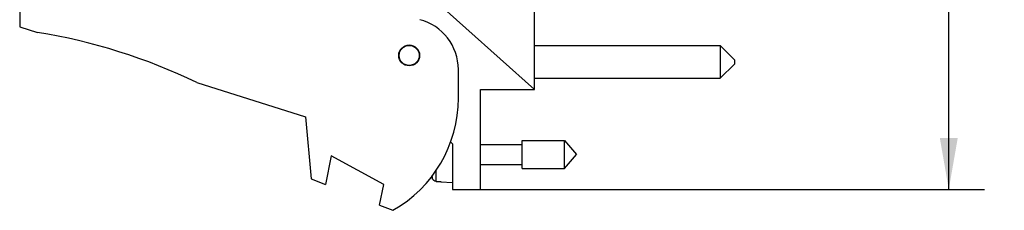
# Model space of a CAD drawing. Header units: inches. Extents: x 0.2 to 16.8, y 0.1 to 10.8.
# Tile 38 of 47: x 7.9 to 11.4, y 3 to 3.7. Entities that reach past the tile are written whole.
import ezdxf

# ---------------------------------------------------------------- set-up
doc = ezdxf.new("R2010")
doc.units = ezdxf.units.IN
doc.header["$LTSCALE"] = 0.935
doc.header["$MEASUREMENT"] = 0
doc.layers.get('0').update_dxf_attribs({"linetype": 'CONTINUOUS'})
doc.layers.add('DIMENSIONS', color=7, linetype='CONTINUOUS')
doc.styles.get("Standard").update_dxf_attribs({"font": 'txt', "width": 0.8})
doc.dimstyles.new('DIMSTYLE_1', dxfattribs={"dimtxt": 0.125, "dimasz": 0.18, "dimexe": 0.18, "dimexo": 0.0625, "dimgap": 0.09, "dimtad": 0, "dimtih": 1, "dimtoh": 1, "dimdec": 3, "dimzin": 4, "dimdsep": 46, "dimtxsty": 'STANDARD', "dimblk": '_FILLED', "dimblk1": '_FILLED', "dimblk2": '_FILLED', "dimcen": 0.09, "dimadec": 0, "dimazin": 0, "dimtp": 0.001, "dimtm": 0.001, "dimtfac": 1, "dimtdec": 3, "dimtofl": 0, "dimtmove": 0, "dimatfit": 3, "dimldrblk": '_FILLED', "dimfxl": 1, "dimtolj": 1, "dimtzin": 4, "dimarcsym": 0})

# ---------------------------------------------------------------- blocks, each defined once
blk = doc.blocks.new('_FILLED')
at = {"color": 0, "linetype": 'BYBLOCK'}
blk.add_solid([(0, 0), (-1, 0.174), (-1, -0.174)], dxfattribs=at)
blk = doc.blocks.new('*D0')
at = {"layer": 'DIMENSIONS', "color": 2, "linetype": 'CONTINUOUS'}
for p, q in [((9.5983, 8.1386), (11.3018, 8.1386)), ((11.1768, 8.1386), (11.1768, 6.2812)), ((11.1768, 3.0754), (11.1768, 6.0312)), ((9.5033, 3.0754), (11.3018, 3.0754))]:
    blk.add_line(p, q, dxfattribs=at)
at = {"layer": 'DIMENSIONS', "color": 2, "linetype": 'CONTINUOUS', "xscale": 0.18, "yscale": 0.18, "zscale": 0.18}
for p, rotation in [((11.1768, 8.1386), 90), ((11.1768, 3.0754), 270)]:
    blk.add_blockref('_FILLED', p, dxfattribs=dict(at, rotation=rotation))
at = {"layer": 'DIMENSIONS', "color": 2, "linetype": 'CONTINUOUS', "width": 0.8}
for s, p in [('5.063', (10.4643, 6.0937)), ('[', (11.0893, 6.0937)), ('128.61', (11.1893, 6.0937)), (']', (11.7893, 6.0937))]:
    blk.add_text(s, height=0.125, dxfattribs=at).set_placement(p)

msp = doc.modelspace()

# ---------------------------------------------------------------- linework, layer by layer
at = {"color": 7, "linetype": 'CONTINUOUS'}
for p, q in [((9.7268, 3.4254), (9.7268, 4.0044)), ((7.9258, 3.7644), (7.9258, 3.6444)), ((9.7268, 3.4254), (9.3458, 3.766)), ((7.9258, 3.6444), (7.9878, 3.6249)), ((9.7268, 3.5792), (10.3768, 3.5792)), ((10.3768, 3.5792), (10.4268, 3.5292)), ((10.3768, 3.5792), (10.3768, 3.4642)), ((10.3768, 3.4642), (10.4268, 3.5142)), ((10.4268, 3.5292), (10.4268, 3.5142)), ((9.4608, 3.3944), (9.4608, 3.4951)), ((8.5458, 3.4491), (8.9258, 3.3294)), ((9.7268, 3.4642), (10.3768, 3.4642)), ((9.5388, 3.4254), (9.7268, 3.4254)), ((9.5388, 3.0754), (9.5388, 3.4254)), ((8.9258, 3.3294), (8.9458, 3.1124)), ((9.4331, 3.2419), (9.4408, 3.2354)), ((9.6846, 3.2466), (9.8326, 3.2466)), ((9.6846, 3.1482), (9.6846, 3.2466)), ((9.8326, 3.2466), (9.8739, 3.1974)), ((9.8326, 3.1482), (9.8326, 3.2466)), ((9.4408, 3.2354), (9.4408, 3.0754)), ((9.5388, 3.2324), (9.6846, 3.2324)), ((9.0158, 3.1932), (8.9958, 3.0932)), ((9.1998, 3.0932), (9.0158, 3.1932)), ((9.8326, 3.1482), (9.8739, 3.1974)), ((9.3837, 3.1037), (9.3837, 3.1431)), ((9.5388, 3.1623), (9.6846, 3.1623)), ((9.6846, 3.1482), (9.8326, 3.1482)), ((8.9458, 3.1124), (8.9958, 3.0932)), ((9.3694, 3.1153), (9.3694, 3.1242)), ((9.3995, 3.1027), (9.3995, 3.1017)), ((9.3995, 3.1017), (9.4408, 3.0993)), ((9.1852, 3.0203), (9.1998, 3.0932)), ((9.4408, 3.0754), (9.5388, 3.0754)), ((9.1852, 3.0203), (9.2318, 3.0024))]:
    msp.add_line(p, q, dxfattribs=at)
for radius in [0.0365, 0.035]:
    msp.add_circle((9.2888, 3.5444), radius, dxfattribs=at)
for centre, radius, start, end in [((9.2808, 3.4951), 0.18, 0, 75.5225), ((7.6645, 1.6249), 2.026, 64.2145, 80.8167), ((9.0108, 3.3944), 0.45, 299.4136, 360), ((9.6712, 3.1974), 0.3127, 193.9238, 195.2119)]:
    msp.add_arc(centre, radius, start, end, dxfattribs=at)
for points in [[(9.3703, 3.113), (9.3699, 3.1138), (9.3696, 3.1145), (9.3694, 3.1153)], [(9.3837, 3.1037), (9.3829, 3.1037), (9.3821, 3.1038), (9.3813, 3.104)], [(9.3837, 3.1037), (9.3863, 3.1035), (9.389, 3.1033), (9.3916, 3.1032)], [(9.3916, 3.1032), (9.3942, 3.103), (9.3969, 3.1029), (9.3995, 3.1027)]]:
    msp.add_open_spline(points, degree=3, dxfattribs=at)
msp.add_open_spline([(9.3813, 3.104), (9.3805, 3.1042), (9.3789, 3.1046), (9.3767, 3.1057), (9.3746, 3.1071), (9.3729, 3.1089), (9.3714, 3.1108), (9.3706, 3.1123), (9.3703, 3.113)], degree=3, knots=[0, 0, 0, 0, 0.166738, 0.333466, 0.500166, 0.666798, 0.833406, 1, 1, 1, 1], dxfattribs=at)

# ---------------------------------------------------------------- dimensions: what is measured, and where the dimension line sits
at = {"layer": 'DIMENSIONS', "color": 2, "linetype": 'CONTINUOUS'}
dim = msp.add_linear_dim(base=(11.1768, 8.1386), p1=(9.5033, 3.0754), p2=(9.5983, 8.1386), angle=90, dimstyle='DIMSTYLE_1', dxfattribs=at)
dim.commit()
dim.dimension.update_dxf_attribs({"geometry": '*D0', "text_midpoint": (11.1768, 6.1562), "dimtype": 160})

doc.saveas('drawing.dxf')
